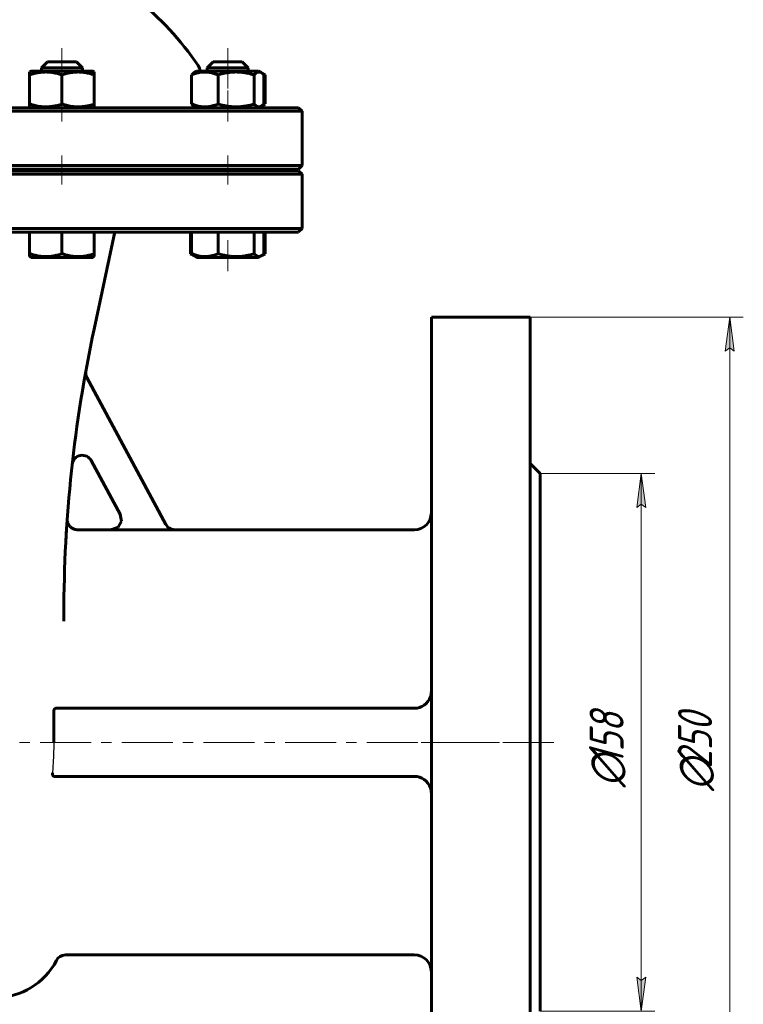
# Model space of a CAD drawing. Header units: millimetres. Extents: x 0 to 594, y 0 to 420.
# Tile 5 of 8: x 205 to 311, y 98 to 243. Entities that reach past the tile are written whole.
import ezdxf

# ---------------------------------------------------------------- set-up
doc = ezdxf.new("R2010")
doc.units = ezdxf.units.MM
for name, pattern in [('K5LT-1', [0]), ('K5LT_AXLED', [12, 7.5, -1.5, 1.5, -1.5]), ('K5LT_BASIC', [0]), ('K5LT_THIN', [0])]:
    doc.linetypes.add(name, pattern=pattern)
doc.layers.add('Системный слой', color=7, linetype='Continuous')
doc.layers.add('Системный слой (1)', color=251, linetype='Continuous', true_color=0x6c6c6c)
doc.styles.add('KDIMTEXTSTYLE', font='GOST_AU.SHX', dxfattribs={"width": 0.96, "oblique": 15, "height": 5})
doc.styles.add('KTEXTSTYLE', font='GOST_AU.SHX', dxfattribs={"width": 0.56, "height": 5})
doc.dimstyles.new('KDIMSTYLE (0.50)', dxfattribs={"dimtxt": 5, "dimasz": 1, "dimexe": 2, "dimexo": 0, "dimgap": 1, "dimtad": 1, "dimlfac": 2, "dimtxsty": 'KDIMTEXTSTYLE', "dimsah": 1, "dimcen": 0, "dimdle": 1, "dimadec": 0, "dimazin": 0, "dimtfac": 0.667, "dimtmove": 0, "dimatfit": 3, "dimfxl": 1, "dimtvp": 1, "dimtolj": 1, "dimtzin": 0, "dimarcsym": 0})

# ---------------------------------------------------------------- blocks, each defined once
blk = doc.blocks.new('U3')
at = {"layer": 'Системный слой (1)', "color": 143, "linetype": 'K5LT_BASIC', "lineweight": 60, "true_color": 0x33acca}
for p, q in [((239.06, 208.34), (239.4, 208.04)), ((239.4, 208.04), (239.75, 207.92)), ((239.75, 207.92), (240.1, 208.02)), ((240.1, 208.02), (240.23, 208.1)), ((240.23, 208.1), (240.36, 208.21)), ((240.36, 208.21), (240.48, 208.34))]:
    blk.add_line(p, q, dxfattribs=at)
blk = doc.blocks.new('U4')
at = {"layer": 'Системный слой (1)', "color": 143, "linetype": 'K5LT_BASIC', "lineweight": 60, "true_color": 0x33acca}
for p, q in [((230.67, 207.78), (238.37, 207.78)), ((238.37, 207.78), (239.7, 207.78))]:
    blk.add_line(p, q, dxfattribs=at)
blk = doc.blocks.new('U5')
at = {"layer": 'Системный слой (1)', "color": 143, "linetype": 'K5LT_BASIC', "lineweight": 60, "true_color": 0x33acca}
for p, q in [((232.18, 235.66), (233.06, 235.66)), ((233.06, 235.66), (238.18, 235.66))]:
    blk.add_line(p, q, dxfattribs=at)
blk = doc.blocks.new('U6')
at = {"layer": 'Системный слой (1)', "color": 143, "linetype": 'K5LT_BASIC', "lineweight": 60, "true_color": 0x33acca}
for p, q in [((233.06, 236.53), (233.68, 236.53)), ((233.68, 236.53), (237.31, 236.53))]:
    blk.add_line(p, q, dxfattribs=at)
blk = doc.blocks.new('U7')
at = {"layer": 'Системный слой (1)', "color": 143, "linetype": 'K5LT_BASIC', "lineweight": 60, "true_color": 0x33acca}
for p, q in [((239.06, 230.34), (239.4, 230.04)), ((240.1, 230.02), (240.23, 230.1)), ((240.23, 230.1), (240.36, 230.21)), ((240.36, 230.21), (240.48, 230.34)), ((239.4, 230.04), (239.75, 229.92)), ((239.75, 229.92), (240.1, 230.02))]:
    blk.add_line(p, q, dxfattribs=at)
blk = doc.blocks.new('U8')
at = {"layer": 'Системный слой (1)', "color": 143, "linetype": 'K5LT_BASIC', "lineweight": 60, "true_color": 0x33acca}
for p, q in [((239.28, 234.83), (239.06, 234.62)), ((239.63, 235.03), (239.28, 234.83)), ((239.98, 235.01), (239.63, 235.03)), ((240.1, 234.95), (239.98, 235.01)), ((240.23, 234.86), (240.1, 234.95)), ((240.36, 234.75), (240.23, 234.86)), ((240.48, 234.62), (240.36, 234.75))]:
    blk.add_line(p, q, dxfattribs=at)
blk = doc.blocks.new('U13')
at = {"layer": 'Системный слой (1)', "color": 143, "linetype": 'K5LT_BASIC', "lineweight": 60, "true_color": 0x33acca}
for p, q in [((240.28, 230.14), (240.41, 230.21)), ((240.41, 230.21), (240.54, 230.27)), ((240.54, 230.27), (240.67, 230.34))]:
    blk.add_line(p, q, dxfattribs=at)
blk = doc.blocks.new('U14')
at = {"layer": 'Системный слой (1)', "color": 143, "linetype": 'K5LT_BASIC', "lineweight": 60, "true_color": 0x33acca}
for p, q in [((240.1, 234.95), (239.7, 235.18)), ((240.67, 234.62), (240.1, 234.95))]:
    blk.add_line(p, q, dxfattribs=at)
blk = doc.blocks.new('U15')
at = {"layer": 'Системный слой (1)', "color": 143, "linetype": 'K5LT_BASIC', "lineweight": 60, "true_color": 0x33acca}
for p, q in [((240.1, 230.02), (240.67, 230.34)), ((239.7, 229.78), (240.1, 230.02))]:
    blk.add_line(p, q, dxfattribs=at)
blk = doc.blocks.new('U16')
at = {"layer": 'Системный слой (1)', "color": 143, "linetype": 'K5LT_BASIC', "lineweight": 60, "true_color": 0x33acca}
for p, q in [((240.41, 234.76), (240.28, 234.82)), ((240.54, 234.69), (240.41, 234.76)), ((240.67, 234.62), (240.54, 234.69))]:
    blk.add_line(p, q, dxfattribs=at)
blk = doc.blocks.new('U18')
at = {"layer": 'Системный слой (1)', "color": 143, "linetype": 'K5LT_BASIC', "lineweight": 60, "true_color": 0x33acca}
for p, q in [((240.1, 208.02), (239.7, 207.78)), ((240.67, 208.34), (240.1, 208.02))]:
    blk.add_line(p, q, dxfattribs=at)
blk = doc.blocks.new('U19')
at = {"layer": 'Системный слой (1)', "color": 143, "linetype": 'K5LT_BASIC', "lineweight": 60, "true_color": 0x33acca}
for p, q in [((240.28, 208.14), (240.41, 208.21)), ((240.41, 208.21), (240.54, 208.27)), ((240.54, 208.27), (240.67, 208.34))]:
    blk.add_line(p, q, dxfattribs=at)
blk = doc.blocks.new('U20')
at = {"layer": 'Системный слой (1)', "color": 143, "linetype": 'K5LT_BASIC', "lineweight": 60, "true_color": 0x33acca}
for p, q in [((229.7, 208.34), (229.83, 208.27)), ((229.83, 208.27), (229.96, 208.21)), ((229.96, 208.21), (230.09, 208.14))]:
    blk.add_line(p, q, dxfattribs=at)
blk = doc.blocks.new('U21')
at = {"layer": 'Системный слой (1)', "color": 143, "linetype": 'K5LT_BASIC', "lineweight": 60, "true_color": 0x33acca}
for p, q in [((211.6, 169.38), (211.6, 169.37)), ((211.6, 169.37), (211.6, 169.35)), ((211.6, 169.35), (211.6, 169.33))]:
    blk.add_line(p, q, dxfattribs=at)
blk = doc.blocks.new('U24')
at = {"layer": 'Системный слой (1)', "color": 143, "linetype": 'K5LT_BASIC', "lineweight": 60, "true_color": 0x33acca}
for p, q in [((141.61, 211.53), (193.61, 211.53)), ((193.61, 211.53), (245.61, 211.53))]:
    blk.add_line(p, q, dxfattribs=at)
blk = doc.blocks.new('U25')
at = {"layer": 'Системный слой (1)', "color": 143, "linetype": 'K5LT_BASIC', "lineweight": 60, "true_color": 0x33acca}
for start, end in [(111.5102, 145.8516), (34.1484, 68.4898)]:
    blk.add_arc((193.61, 210.72), 45, start, end, dxfattribs=at)
blk = doc.blocks.new('U27')
at = {"layer": 'Системный слой (1)', "color": 143, "linetype": 'K5LT_BASIC', "lineweight": 60, "true_color": 0x33acca}
for p, q in [((141.61, 220.78), (193.61, 220.78)), ((193.61, 220.78), (245.61, 220.78))]:
    blk.add_line(p, q, dxfattribs=at)
blk = doc.blocks.new('U28')
at = {"layer": 'Системный слой (1)', "color": 143, "linetype": 'K5LT_BASIC', "lineweight": 60, "true_color": 0x33acca}
for p, q in [((193.61, 220.53), (141.61, 220.53)), ((245.61, 220.53), (193.61, 220.53))]:
    blk.add_line(p, q, dxfattribs=at)
blk = doc.blocks.new('U29')
at = {"layer": 'Системный слой (1)', "color": 143, "linetype": 'K5LT_BASIC', "lineweight": 60, "true_color": 0x33acca}
for p, q in [((219.4, 169.99), (219.56, 169.02)), ((219.08, 168.17), (218.18, 167.79)), ((219.56, 169.02), (219.08, 168.17)), ((218.18, 167.79), (218.08, 167.78))]:
    blk.add_line(p, q, dxfattribs=at)
blk = doc.blocks.new('U30')
at = {"layer": 'Системный слой (1)', "color": 143, "linetype": 'K5LT_BASIC', "lineweight": 60, "true_color": 0x33acca}
for p, q in [((218.08, 167.78), (213.1, 167.78)), ((262.61, 167.78), (227.41, 167.78))]:
    blk.add_line(p, q, dxfattribs=at)
blk = doc.blocks.new('U31')
at = {"layer": 'Системный слой (1)', "color": 143, "linetype": 'K5LT_BASIC', "lineweight": 60, "true_color": 0x33acca}
for p, q in [((193.61, 229.78), (141.61, 229.78)), ((245.61, 229.78), (193.61, 229.78))]:
    blk.add_line(p, q, dxfattribs=at)
blk = doc.blocks.new('D1')
at = {"layer": 'Системный слой (1)'}
for points in [[(296.61, 171.03), (295.95, 176.03), (295.3, 171.03), (295.95, 171.53)], [(295.95, 97.03), (296.61, 102.03), (295.95, 101.53), (295.3, 102.03)]]:
    blk.add_hatch(color=7, dxfattribs=at).paths.add_polyline_path(points)
at = {"layer": 'Системный слой (1)', "color": 7, "linetype": 'K5LT_THIN', "lineweight": 18, "true_color": 0xffffff}
for p, q in [((281.11, 176.03), (297.95, 176.03)), ((295.3, 171.03), (295.95, 176.03)), ((295.95, 176.03), (296.61, 171.03)), ((295.95, 176.03), (295.95, 97.03)), ((295.95, 171.53), (295.3, 171.03)), ((296.61, 171.03), (295.95, 171.53)), ((295.95, 97.03), (295.3, 102.03)), ((295.3, 102.03), (295.95, 101.53)), ((295.95, 101.53), (296.61, 102.03)), ((296.61, 102.03), (295.95, 97.03)), ((281.11, 97.03), (297.95, 97.03))]:
    blk.add_line(p, q, dxfattribs=at)
blk.add_wipeout([(294.95, 129.93), (287.57, 129.93), (287.57, 142.6), (294.95, 142.6)]).dxf.layer = 'Системный слой (1)'
at = {"layer": 'Системный слой (1)', "color": 7, "char_height": 5, "attachment_point": 1, "rotation": 90, "style": 'KTEXTSTYLE'}
for s, insert in [('\\H5.0;\\W1.000;\\Q15;\\Q15;\\W0.960;158', (288.37, 133.24)), ('\\H5.0;\\W1.000;\\Q15;\\Q15;\\W0.960;∅', (288.37, 129.93))]:
    blk.add_mtext(s, dxfattribs=dict(at, insert=insert))
blk = doc.blocks.new('KDIMARROW_01')
at = {"layer": 'Системный слой'}
blk.add_hatch(color=0, dxfattribs=at).paths.add_polyline_path([(-5, -0.66), (0, 0), (-5, 0.66), (-4.5, 0)])
at = {"layer": 'Системный слой', "color": 0, "linetype": 'K5LT_THIN', "lineweight": 18}
for p, q in [((-4.5, 0), (-5, 0.66)), ((-5, 0.66), (0, 0)), ((0, 0), (-5, -0.66)), ((-5, -0.66), (-4.5, 0))]:
    blk.add_line(p, q, dxfattribs=at)
at = {"layer": 'Системный слой (1)', "color": 0, "linetype": 'K5LT_THIN', "lineweight": 18}
blk.add_line((193.61, 136.53), (193.11, 136.53), dxfattribs=at)
blk = doc.blocks.new('D2')
at = {"layer": 'Системный слой (1)'}
for points in [[(309.61, 194.03), (308.95, 199.03), (308.29, 194.03), (308.95, 194.53)], [(308.95, 74.03), (309.61, 79.03), (308.95, 78.53), (308.29, 79.03)]]:
    blk.add_hatch(color=7, dxfattribs=at).paths.add_polyline_path(points)
at = {"layer": 'Системный слой (1)', "color": 7, "linetype": 'K5LT_THIN', "lineweight": 18, "true_color": 0xffffff}
for p, q in [((279.61, 199.03), (310.95, 199.03)), ((308.29, 194.03), (308.95, 199.03)), ((308.95, 199.03), (309.61, 194.03)), ((308.95, 199.03), (308.95, 74.03)), ((308.95, 194.53), (308.29, 194.03)), ((309.61, 194.03), (308.95, 194.53)), ((308.95, 74.03), (308.29, 79.03)), ((308.29, 79.03), (308.95, 78.53)), ((308.95, 78.53), (309.61, 79.03)), ((309.61, 79.03), (308.95, 74.03)), ((279.61, 74.03), (310.95, 74.03))]:
    blk.add_line(p, q, dxfattribs=at)
blk.add_wipeout([(307.95, 129.4), (300.57, 129.4), (300.57, 143.09), (307.95, 143.09)]).dxf.layer = 'Системный слой (1)'
at = {"layer": 'Системный слой (1)', "color": 7, "char_height": 5, "attachment_point": 1, "rotation": 90, "style": 'KTEXTSTYLE'}
for s, insert in [('\\H5.0;\\W1.000;\\Q15;\\Q15;\\W0.960;250', (301.36, 132.71)), ('\\H5.0;\\W1.000;\\Q15;\\Q15;\\W0.960;∅', (301.36, 129.4))]:
    blk.add_mtext(s, dxfattribs=dict(at, insert=insert))

msp = doc.modelspace()

# ---------------------------------------------------------------- linework, layer by layer
at = {"layer": 'Системный слой (1)', "color": 30, "linetype": 'K5LT_AXLED', "lineweight": 18, "true_color": 0xff8000}
for p, q in [((210.83, 232.6204), (210.83, 238.5317)), ((235.1839, 238.5317), (235.1839, 232.6204)), ((210.83, 227.7817), (210.83, 232.3431)), ((235.1839, 232.3431), (235.1839, 227.7817)), ((210.83, 218.5317), (210.83, 222.7817)), ((235.1839, 222.7817), (235.1839, 218.5317)), ((235.1839, 210.3431), (235.1839, 205.7817)), ((275.1093, 136.5317), (104.1093, 136.5317)), ((283.1093, 136.5317), (263.1093, 136.5317))]:
    msp.add_line(p, q, dxfattribs=at)
at = {"layer": 'Системный слой (1)', "color": 143, "linetype": 'K5LT_BASIC', "lineweight": 60, "true_color": 0x33acca}
for p, q in [((207.83, 235.6567), (208.705, 236.5317)), ((208.705, 236.5317), (212.955, 236.5317)), ((213.83, 235.6567), (212.955, 236.5317)), ((232.1839, 235.6567), (233.0589, 236.5317)), ((238.1839, 235.6567), (237.3089, 236.5317)), ((206.08, 235.0446), (206.3175, 235.1817)), ((206.08, 234.6204), (206.08, 235.0446)), ((206.08, 230.3431), (206.08, 234.6204)), ((215.3425, 235.1817), (206.3175, 235.1817)), ((207.83, 235.1817), (207.83, 235.6567)), ((207.83, 235.6567), (213.83, 235.6567)), ((210.83, 230.3431), (210.83, 234.6204)), ((213.83, 235.1817), (213.83, 235.6567)), ((215.58, 235.0446), (215.3425, 235.1817)), ((215.58, 235.0446), (215.58, 234.6204)), ((215.58, 230.3431), (215.58, 234.6204)), ((229.8859, 230.3431), (229.8859, 234.6204)), ((230.2663, 234.9479), (230.6714, 235.1817)), ((239.6964, 235.1817), (230.6714, 235.1817)), ((232.1839, 235.1817), (232.1839, 235.6567)), ((233.7643, 230.3431), (233.7643, 234.6204)), ((238.1839, 235.1817), (238.1839, 235.6567)), ((239.0622, 230.3431), (239.0622, 234.6204)), ((240.1014, 234.9479), (239.6964, 235.1817)), ((240.4818, 230.3431), (240.4818, 234.6204)), ((240.6687, 230.3431), (240.6687, 234.6204)), ((206.08, 229.9189), (206.08, 230.3431)), ((215.58, 230.3431), (215.58, 229.9189)), ((193.6093, 229.2817), (246.1093, 229.2817)), ((206.3175, 229.7817), (206.08, 229.9189)), ((215.3425, 229.7817), (215.58, 229.9189)), ((230.6714, 229.7817), (230.2663, 230.0156)), ((239.6964, 229.7817), (240.1014, 230.0156)), ((245.6093, 229.7817), (246.1093, 229.2817)), ((246.1093, 221.2817), (246.1093, 229.2817)), ((246.1093, 221.2817), (193.6093, 221.2817)), ((193.6093, 220.0317), (246.1093, 220.0317)), ((207.83, 220.5317), (207.83, 220.7817)), ((213.83, 220.5317), (213.83, 220.7817)), ((231.1093, 220.5317), (231.1093, 220.7817)), ((232.1839, 220.5317), (232.1839, 220.7817)), ((238.1839, 220.5317), (238.1839, 220.7817)), ((245.6093, 220.7817), (246.1093, 221.2817)), ((245.6093, 220.5317), (246.1093, 220.0317)), ((246.1093, 212.0317), (246.1093, 220.0317)), ((246.1093, 212.0317), (193.6093, 212.0317)), ((206.08, 211.5317), (206.08, 208.3431)), ((210.83, 211.5317), (210.83, 208.3431)), ((215.5488, 197.2495), (218.6093, 211.5317)), ((215.58, 211.5317), (215.58, 208.3431)), ((229.699, 211.5317), (229.699, 208.3431)), ((229.8859, 211.5317), (229.8859, 208.3431)), ((233.7643, 211.5317), (233.7643, 208.3431)), ((239.0622, 211.5317), (239.0622, 208.3431)), ((240.4818, 211.5317), (240.4818, 208.3431)), ((240.6687, 211.5317), (240.6687, 208.3431)), ((245.6093, 211.5317), (246.1093, 212.0317)), ((206.08, 207.9189), (206.08, 208.3431)), ((206.08, 207.9189), (206.3175, 207.7817)), ((206.3175, 207.7817), (215.3425, 207.7817)), ((215.58, 207.9189), (215.3425, 207.7817)), ((215.58, 208.3431), (215.58, 207.9189)), ((229.699, 208.3431), (230.6714, 207.7817)), ((230.2663, 208.0156), (230.6714, 207.7817)), ((240.1014, 208.0156), (239.6964, 207.7817)), ((279.6093, 199.0317), (265.1093, 199.0317)), ((265.1093, 199.0317), (265.1093, 74.0317)), ((279.6093, 199.0317), (279.6093, 74.0317)), ((226.1026, 168.5483), (214.4944, 190.1696)), ((215.14, 177.9296), (219.4148, 169.9674)), ((281.1093, 176.0317), (279.6093, 177.5317)), ((281.1093, 176.0317), (281.1093, 97.0317)), ((211.5822, 169.089), (211.6026, 169.3844)), ((227.4254, 167.7567), (218.0945, 167.7567)), ((211.1093, 154.3169), (211.1093, 155.3437)), ((209.6203, 141.0317), (209.6203, 136.5317)), ((262.6093, 141.5317), (209.9091, 141.5317)), ((262.6093, 131.5317), (209.69, 131.5317)), ((262.6093, 105.2817), (211.341, 105.2817))]:
    msp.add_line(p, q, dxfattribs=at)
for centre, radius, start, end in [((229.6093, 235.1356), 1.5, 1.761232, 34.148424), ((411.1093, 155.3437), 200, 167.905243, 180), ((215.816, 190.8792), 1.5, 169.687307, 208.230722), ((213.8184, 177.2201), 1.5, 28.230722, 173.672652), ((411.1093, 155.3437), 200, 175.974302, 175.990844), ((262.6093, 170.2817), 2.5, 270, 0), ((262.6093, 144.0317), 2.5, 270, 340.991145), ((262.6093, 129.0317), 2.5, 19.008855, 90), ((201.1093, 109.0317), 10, 270, 332.837112), ((211.341, 103.7817), 1.5, 90, 152.837112), ((262.6093, 102.7817), 2.5, 0, 90)]:
    msp.add_arc(centre, radius, start, end, dxfattribs=at)
for points, knots in [([(210.83, 234.6204), (210.6679, 234.6744), (210.3978, 234.7576), (209.9957, 234.8614), (209.6379, 234.9369), (209.3387, 234.9838), (209.0715, 235.0153), (208.8008, 235.0379), (208.4674, 235.0479), (208.1904, 235.0405), (207.9089, 235.0224), (207.6134, 234.9914), (207.2017, 234.9245), (206.6889, 234.8099), (206.3048, 234.6953), (206.08, 234.6204)], [0, 0, 0, 0, 1.67981626, 2.78068749, 4.10062144, 5.2997801, 5.78516139, 6.77396186, 7.99981908, 9.10206657, 9.53045066, 10.80659157, 12.05516695, 13.66764409, 16, 16, 16, 16]), ([(215.58, 234.6204), (215.4179, 234.6744), (215.1478, 234.7576), (214.7457, 234.8614), (214.3879, 234.9369), (214.0887, 234.9838), (213.8215, 235.0153), (213.5508, 235.0379), (213.2174, 235.0479), (212.9404, 235.0405), (212.6589, 235.0224), (212.3634, 234.9914), (211.9517, 234.9245), (211.4389, 234.8099), (211.0548, 234.6953), (210.83, 234.6204)], [0, 0, 0, 0, 1.67981626, 2.78068749, 4.10062144, 5.2997801, 5.78516139, 6.77396186, 7.99981908, 9.10206657, 9.53045066, 10.80659157, 12.05516695, 13.66764409, 16, 16, 16, 16]), ([(233.7643, 234.6204), (233.6136, 234.6819), (233.3929, 234.7642), (233.0643, 234.8662), (232.7909, 234.9369), (232.5066, 234.9915), (232.2478, 235.0253), (232.0089, 235.0428), (231.7771, 235.0464), (231.5564, 235.0377), (231.3099, 235.0152), (231.0357, 234.9734), (230.6397, 234.8857), (230.2567, 234.7657), (229.977, 234.6575), (229.8859, 234.6204)], [0, 0, 0, 0, 1.91244871, 2.78068749, 4.10062144, 5.2997801, 6.27754197, 7.2675193, 8.21485807, 9.10206657, 9.9581603, 11.22579665, 12.46383647, 14.84267045, 16, 16, 16, 16]), ([(229.8859, 234.6204), (229.9258, 234.6649), (229.9942, 234.7363), (230.1208, 234.8513), (230.2077, 234.9141), (230.2663, 234.9479)], [0, 0, 0, 0, 1.91828185, 3.26766112, 6, 6, 6, 6]), ([(239.0622, 234.6204), (238.8814, 234.6744), (238.6144, 234.7481), (238.1665, 234.8541), (237.7677, 234.9319), (237.3988, 234.9838), (237.1008, 235.0153), (236.7989, 235.0379), (236.4271, 235.0479), (236.1181, 235.0405), (235.8041, 235.0224), (235.4746, 234.9914), (235.0154, 234.9245), (234.4434, 234.8099), (234.015, 234.6953), (233.7643, 234.6204)], [0, 0, 0, 0, 1.67981626, 2.46425431, 4.10062144, 5.2997801, 5.78516139, 6.77396186, 7.99981908, 9.10206657, 9.53045066, 10.80659157, 12.05516695, 13.66764409, 16, 16, 16, 16]), ([(206.08, 230.3431), (206.2421, 230.2891), (206.5122, 230.2059), (206.9143, 230.1021), (207.2722, 230.0266), (207.5714, 229.9797), (207.8386, 229.9482), (208.1093, 229.9255), (208.4426, 229.9155), (208.7196, 229.923), (209.0012, 229.941), (209.2966, 229.972), (209.7083, 230.039), (210.2211, 230.1536), (210.6053, 230.2682), (210.83, 230.3431)], [0, 0, 0, 0, 1.67981626, 2.78068749, 4.10062144, 5.2997801, 5.78516139, 6.77396186, 7.99981908, 9.10206657, 9.53045066, 10.80659157, 12.05516695, 13.66764409, 16, 16, 16, 16]), ([(210.83, 230.3431), (210.9921, 230.2891), (211.2622, 230.2059), (211.6643, 230.1021), (212.0222, 230.0266), (212.3214, 229.9797), (212.5886, 229.9482), (212.8593, 229.9255), (213.1926, 229.9155), (213.4696, 229.923), (213.7512, 229.941), (214.0466, 229.972), (214.4583, 230.039), (214.9711, 230.1536), (215.3553, 230.2682), (215.58, 230.3431)], [0, 0, 0, 0, 1.67981626, 2.78068749, 4.10062144, 5.2997801, 5.78516139, 6.77396186, 7.99981908, 9.10206657, 9.53045066, 10.80659157, 12.05516695, 13.66764409, 16, 16, 16, 16]), ([(230.2663, 230.0156), (230.2253, 230.0393), (230.1566, 230.0859), (230.0295, 230.1917), (229.9438, 230.2786), (229.8859, 230.3431)], [0, 0, 0, 0, 1.91250327, 3.22030261, 6, 6, 6, 6]), ([(229.8859, 230.3431), (230.0366, 230.2816), (230.2573, 230.1993), (230.5859, 230.0972), (230.8593, 230.0266), (231.1436, 229.972), (231.4024, 229.9382), (231.6413, 229.9207), (231.8731, 229.9171), (232.0938, 229.9258), (232.3403, 229.9482), (232.6145, 229.9901), (233.0105, 230.0777), (233.3935, 230.1977), (233.6732, 230.3059), (233.7643, 230.3431)], [0, 0, 0, 0, 1.91244871, 2.78068749, 4.10062144, 5.2997801, 6.27754197, 7.2675193, 8.21485807, 9.10206657, 9.9581603, 11.22579665, 12.46383647, 14.84267045, 16, 16, 16, 16]), ([(233.7643, 230.3431), (233.9451, 230.2891), (234.212, 230.2154), (234.66, 230.1094), (235.0588, 230.0315), (235.4276, 229.9797), (235.7257, 229.9482), (236.0276, 229.9255), (236.3994, 229.9155), (236.7083, 229.923), (237.0224, 229.941), (237.3519, 229.972), (237.8111, 230.039), (238.3831, 230.1536), (238.8115, 230.2682), (239.0622, 230.3431)], [0, 0, 0, 0, 1.67981626, 2.46425431, 4.10062144, 5.2997801, 5.78516139, 6.77396186, 7.99981908, 9.10206657, 9.53045066, 10.80659157, 12.05516695, 13.66764409, 16, 16, 16, 16]), ([(206.08, 208.3431), (206.2421, 208.2891), (206.5122, 208.2059), (206.9143, 208.1021), (207.2722, 208.0266), (207.5714, 207.9797), (207.8386, 207.9482), (208.1093, 207.9255), (208.4426, 207.9155), (208.7196, 207.923), (209.0012, 207.941), (209.2966, 207.972), (209.7083, 208.039), (210.2211, 208.1536), (210.6053, 208.2682), (210.83, 208.3431)], [0, 0, 0, 0, 1.67981626, 2.78068749, 4.10062144, 5.2997801, 5.78516139, 6.77396186, 7.99981908, 9.10206657, 9.53045066, 10.80659157, 12.05516695, 13.66764409, 16, 16, 16, 16]), ([(210.83, 208.3431), (210.9921, 208.2891), (211.2622, 208.2059), (211.6643, 208.1021), (212.0222, 208.0266), (212.3214, 207.9797), (212.5886, 207.9482), (212.8593, 207.9255), (213.1926, 207.9155), (213.4696, 207.923), (213.7512, 207.941), (214.0466, 207.972), (214.4583, 208.039), (214.9711, 208.1536), (215.3553, 208.2682), (215.58, 208.3431)], [0, 0, 0, 0, 1.67981626, 2.78068749, 4.10062144, 5.2997801, 5.78516139, 6.77396186, 7.99981908, 9.10206657, 9.53045066, 10.80659157, 12.05516695, 13.66764409, 16, 16, 16, 16]), ([(230.2663, 208.0156), (230.2253, 208.0393), (230.1566, 208.0859), (230.0295, 208.1917), (229.9438, 208.2786), (229.8859, 208.3431)], [0, 0, 0, 0, 1.91250327, 3.22030261, 6, 6, 6, 6]), ([(229.8859, 208.3431), (230.0366, 208.2816), (230.2573, 208.1993), (230.5859, 208.0972), (230.8593, 208.0266), (231.1436, 207.972), (231.4024, 207.9382), (231.6413, 207.9207), (231.8731, 207.9171), (232.0938, 207.9258), (232.3403, 207.9482), (232.6145, 207.9901), (233.0105, 208.0777), (233.3935, 208.1977), (233.6732, 208.3059), (233.7643, 208.3431)], [0, 0, 0, 0, 1.91244871, 2.78068749, 4.10062144, 5.2997801, 6.27754197, 7.2675193, 8.21485807, 9.10206657, 9.9581603, 11.22579665, 12.46383647, 14.84267045, 16, 16, 16, 16]), ([(233.7643, 208.3431), (233.9451, 208.2891), (234.212, 208.2154), (234.66, 208.1094), (235.0588, 208.0315), (235.4276, 207.9797), (235.7257, 207.9482), (236.0276, 207.9255), (236.3994, 207.9155), (236.7083, 207.923), (237.0224, 207.941), (237.3519, 207.972), (237.8111, 208.039), (238.3831, 208.1536), (238.8115, 208.2682), (239.0622, 208.3431)], [0, 0, 0, 0, 1.67981626, 2.46425431, 4.10062144, 5.2997801, 5.78516139, 6.77396186, 7.99981908, 9.10206657, 9.53045066, 10.80659157, 12.05516695, 13.66764409, 16, 16, 16, 16]), ([(211.6023, 169.3799), (211.6023, 169.3799), (211.6023, 169.3799), (211.6023, 169.3797), (211.6023, 169.3799), (211.6023, 169.3791), (211.6022, 169.3788), (211.6022, 169.3781), (211.6022, 169.3778), (211.6021, 169.3769), (211.6021, 169.3768), (211.6021, 169.3764), (211.6021, 169.3762), (211.602, 169.3755), (211.602, 169.3747), (211.6019, 169.3729), (211.6018, 169.3722), (211.6017, 169.3707), (211.6017, 169.3699), (211.6016, 169.3688), (211.6016, 169.3684), (211.6016, 169.3674), (211.6015, 169.3669), (211.6014, 169.3652), (211.6014, 169.3641), (211.6012, 169.3614), (211.6012, 169.3601), (211.601, 169.3574), (211.6009, 169.3558), (211.6008, 169.3522), (211.6007, 169.35), (211.6005, 169.3453), (211.6004, 169.3429), (211.6002, 169.3383), (211.6001, 169.3362), (211.5999, 169.3299), (211.5998, 169.3256), (211.5995, 169.3166), (211.5994, 169.3119), (211.5992, 169.2979), (211.5992, 169.2884), (211.5993, 169.2666), (211.5995, 169.2543), (211.6005, 169.2174), (211.6018, 169.1928), (211.6076, 169.1191), (211.6139, 169.0701), (211.6343, 168.955), (211.6506, 168.8892), (211.6917, 168.7602), (211.7165, 168.697), (211.7738, 168.5759), (211.8062, 168.5178), (211.8772, 168.4087), (211.9156, 168.3576), (211.9981, 168.2619), (212.042, 168.2172), (212.1389, 168.13), (212.1923, 168.0881), (212.3058, 168.0105), (212.3659, 167.9751), (212.4907, 167.9124), (212.5555, 167.8851), (212.6873, 167.8399), (212.7542, 167.8219), (212.8878, 167.7958), (212.9544, 167.7874), (213.0471, 167.7822), (213.0731, 167.7815), (213.0991, 167.7815)], [0, 0, 0, 0, 0.04444601, 0.04444601, 0.66840517, 0.66840517, 1.0025833, 1.0025833, 1.26996494, 1.26996494, 1.33681035, 1.33681035, 1.40365576, 1.40365576, 1.60169587, 1.60169587, 1.72088364, 1.72088364, 1.79973598, 1.79973598, 1.8310996, 1.8310996, 1.87272711, 1.87272711, 1.94571825, 1.94571825, 1.9994976, 1.9994976, 2.05327696, 2.05327696, 2.1161083, 2.1161083, 2.17893965, 2.17893965, 2.22859344, 2.22859344, 2.32790102, 2.32790102, 2.4331574, 2.4331574, 2.64367017, 2.64367017, 2.91669264, 2.91669264, 3.46273757, 3.46273757, 4.55482743, 4.55482743, 6.05257024, 6.05257024, 7.55120549, 7.55120549, 9.01958821, 9.01958821, 10.4325624, 10.4325624, 11.81668077, 11.81668077, 13.3177022, 13.3177022, 14.8585742, 14.8585742, 16.41125375, 16.41125375, 17.94224618, 17.94224618, 19.42424984, 19.42424984, 20, 20, 20, 20]), ([(211.4121, 166.3421), (211.4187, 166.4625), (211.4253, 166.5794), (211.4381, 166.8064), (211.4445, 166.9165), (211.4569, 167.1296), (211.463, 167.2328), (211.4719, 167.382), (211.4749, 167.4307), (211.4807, 167.5269), (211.4836, 167.5742), (211.4921, 167.7134), (211.4996, 167.8349), (211.505, 167.9205)], [0, 0, 0, 0, 4.23274245, 4.23274245, 8.4654849, 8.4654849, 12.69822735, 12.69822735, 14.80572743, 14.80572743, 16.9309698, 16.9309698, 21.16371224, 21.16371224, 21.16371224, 21.16371224]), ([(227.4113, 167.7817), (227.1033, 167.7817), (226.5656, 167.9534), (226.199, 168.3687), (226.0897, 168.5722)], [0, 0, 0, 0, 0.57142718, 1, 1, 1, 1]), ([(265.1093, 143.9552), (265.1093, 143.8891), (265.1032, 143.7814), (265.0815, 143.6272), (265.0455, 143.4489), (265.005, 143.3105), (264.9729, 143.2174)], [0, 0, 0, 0, 1.94468743, 3.13357509, 4.42059719, 7, 7, 7, 7]), ([(209.6203, 141.0317), (209.6203, 141.0613), (209.6233, 141.1163), (209.6339, 141.1825), (209.6474, 141.2398), (209.6597, 141.2788), (209.6784, 141.327), (209.6964, 141.3648), (209.7197, 141.4035), (209.7406, 141.4328), (209.7633, 141.4592), (209.7916, 141.486), (209.8235, 141.5085), (209.8596, 141.5248), (209.8876, 141.5309), (209.9041, 141.5317), (209.9091, 141.5317)], [0, 0, 0, 0, 1.85934181, 3.3734965, 4.13657014, 5.60957703, 6.07304465, 7.74106911, 8.73386519, 9.78601605, 10.85182217, 11.85659498, 13.47701572, 14.8514026, 16.33384192, 17, 17, 17, 17]), ([(209.69, 131.5317), (209.6646, 131.5317), (209.6177, 131.542), (209.5574, 131.5818), (209.5187, 131.6251), (209.4958, 131.6595), (209.4824, 131.683), (209.4696, 131.7089), (209.4572, 131.7386), (209.4432, 131.7802), (209.4332, 131.8208), (209.4263, 131.8621), (209.4224, 131.8937), (209.42, 131.9283), (209.4189, 131.974), (209.4205, 132.0086), (209.4226, 132.0317)], [0, 0, 0, 0, 2.99626906, 5.54509649, 7.54130081, 8.35063024, 9.05151513, 9.73827797, 10.6075474, 11.45304634, 12.86257973, 13.44318457, 14.19193076, 14.8965789, 15.59829516, 17, 17, 17, 17]), ([(265.1093, 129.1083), (265.1093, 129.1744), (265.1032, 129.2821), (265.0815, 129.4363), (265.0455, 129.6146), (265.005, 129.7529), (264.9729, 129.846)], [0, 0, 0, 0, 1.94468743, 3.13357509, 4.42059719, 7, 7, 7, 7])]:
    msp.add_open_spline(points, degree=3, knots=knots, dxfattribs=at)
at = {"layer": 'Системный слой (1)', "color": 7, "linetype": 'K5LT-1'}
for points, knots in [([(218.0945, 167.7567), (218.1558, 167.7567), (218.2779, 167.7644), (218.4593, 167.7985), (218.6353, 167.8544), (218.801, 167.9305), (218.9077, 167.9959), (218.9653, 168.0367), (218.9823, 168.049), (219.0079, 168.0682), (219.0495, 168.1012), (219.1297, 168.1706), (219.2338, 168.2782), (219.3424, 168.4213), (219.4181, 168.5496), (219.4694, 168.6584), (219.4946, 168.7219), (219.5088, 168.7624), (219.5155, 168.7823), (219.5256, 168.8138), (219.5398, 168.8628), (219.564, 168.9616), (219.578, 169.0508), (219.5847, 169.1231), (219.5865, 169.1459), (219.5889, 169.1829), (219.5907, 169.2372), (219.5898, 169.3424), (219.5766, 169.4879), (219.54, 169.6608), (219.4861, 169.8213), (219.4405, 169.9196), (219.4148, 169.9674)], [0, 0, 0, 0, 0.036775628, 0.073551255, 0.111411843, 0.147966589, 0.183129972, 0.186873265, 0.190584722, 0.195769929, 0.206140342, 0.222514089, 0.259628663, 0.295533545, 0.330553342, 0.349233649, 0.367913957, 0.371550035, 0.375166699, 0.380609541, 0.391495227, 0.405890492, 0.442057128, 0.445825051, 0.449699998, 0.455830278, 0.468090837, 0.482319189, 0.519036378, 0.555753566, 0.588298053, 0.620842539, 0.620842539, 0.620842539, 0.620842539]), ([(226.1026, 168.5483), (226.132, 168.4935), (226.1975, 168.3879), (226.315, 168.2423), (226.4167, 168.144), (226.4897, 168.0839), (226.5396, 168.0454), (226.6241, 167.9864), (226.7237, 167.9293), (226.8246, 167.8821), (226.8822, 167.8589), (226.9726, 167.8259), (227.0448, 167.805), (227.1619, 167.7795), (227.2703, 167.7623), (227.3736, 167.7567), (227.4254, 167.7567)], [0, 0, 0, 0, 0.037316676, 0.074633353, 0.11265809, 0.122119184, 0.131580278, 0.150502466, 0.184034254, 0.200756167, 0.21747808, 0.22135028, 0.258666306, 0.262480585, 0.293565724, 0.324650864, 0.324650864, 0.324650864, 0.324650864]), ([(209.6203, 136.5317), (209.6203, 136.1984), (209.614, 135.5217), (209.584, 134.4791), (209.5303, 133.3962), (209.4708, 132.5756), (209.4301, 132.1135), (209.4226, 132.0317)], [8.311088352, 8.311088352, 8.311088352, 8.311088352, 8.511090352, 8.711092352, 8.912966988, 9.125243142, 9.170827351, 9.170827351, 9.170827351, 9.170827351])]:
    msp.add_open_spline(points, degree=3, knots=knots, dxfattribs=at)

# ---------------------------------------------------------------- block references
at = {"layer": 'Системный слой (1)'}
for name in ['U25', 'U6', 'U5', 'U8', 'U14', 'U16', 'U7', 'U15', 'U13', 'U31', 'U27', 'U28', 'U24', 'U20', 'U4', 'U3', 'U18', 'U19', 'U21', 'U29', 'U30']:
    msp.add_blockref(name, (0, 0), dxfattribs=at)

# ---------------------------------------------------------------- next in the draw order: dimensions: what is measured, and where the dimension line sits
at = {"layer": 'Системный слой (1)', "color": 7}
dim = msp.add_linear_dim(base=(295.9549, 176.0317), p1=(281.1093, 97.0317), p2=(281.1093, 176.0317), angle=90, dimstyle='KDIMSTYLE (0.50)', override={"dimexo": 0, "dimpost": '\\H5.0;\\W0.960;\\Q15;∅<>', "dimblk1": 'KDIMARROW_01', "dimblk2": 'KDIMARROW_01', "dimse1": 0, "dimse2": 0, "dimclrt": 7, "dimtol": 1, "dimtp": 0, "dimtm": 0, "dimtdec": 5, "dimtolj": 1}, dxfattribs=at)
dim.commit()
dim.dimension.update_dxf_attribs({"geometry": 'D1', "text_midpoint": (295.9549, 136.5317), "dimtype": 160})

# ---------------------------------------------------------------- next in the draw order: dimensions: what is measured, and where the dimension line sits
dim = msp.add_linear_dim(base=(308.9522, 199.0317), p1=(279.6093, 74.0317), p2=(279.6093, 199.0317), angle=90, dimstyle='KDIMSTYLE (0.50)', override={"dimexo": 0, "dimpost": '\\H5.0;\\W0.960;\\Q15;∅<>', "dimblk1": 'KDIMARROW_01', "dimblk2": 'KDIMARROW_01', "dimse1": 0, "dimse2": 0, "dimclrt": 7, "dimtol": 1, "dimtp": 0, "dimtm": 0, "dimtdec": 5, "dimtolj": 1}, dxfattribs=at)
dim.commit()
dim.dimension.update_dxf_attribs({"geometry": 'D2', "text_midpoint": (308.9522, 136.5317), "dimtype": 160})

doc.saveas('drawing.dxf')
